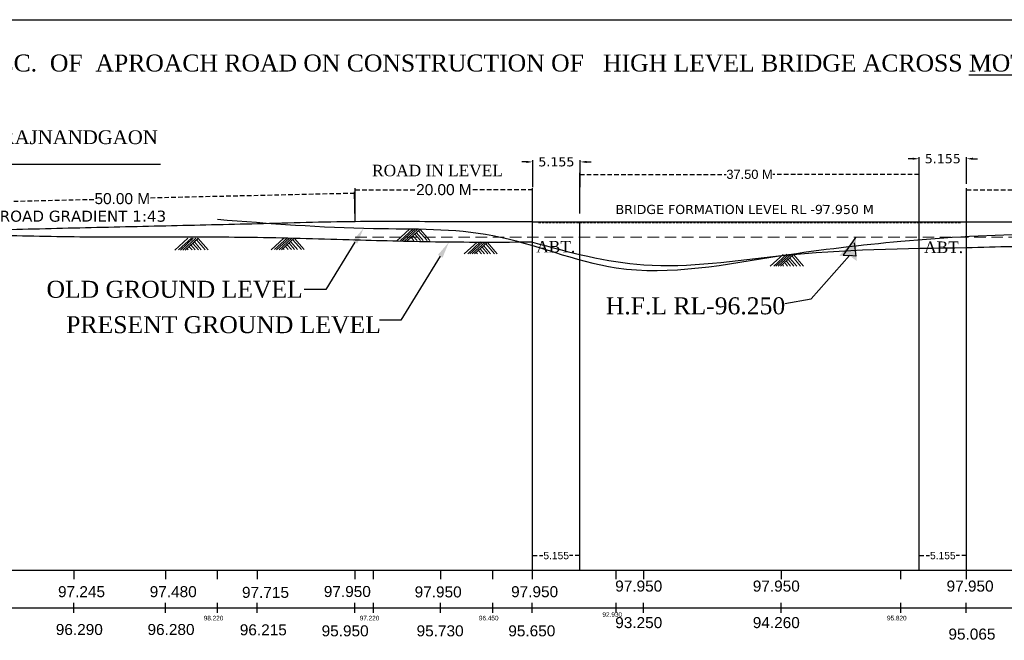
# Model space of a CAD drawing. Header units: metres. Extents: x 3614 to 3948, y -3193 to -2975.
# Tile 3 of 4: x 3675 to 3782, y -3127 to -3059. Entities that reach past the tile are written whole.
import ezdxf
from ezdxf import colors
from ezdxf.entities.mleader import LeaderData, LeaderLine
from ezdxf.math import Vec2, Vec3

# ---------------------------------------------------------------- set-up
doc = ezdxf.new("R2010")
doc.units = ezdxf.units.M
doc.header["$MEASUREMENT"] = 0
for name, pattern in [('ACAD_ISO02W100', [15, 12, -3]), ('DASED', [0.375, 0.25, -0.125]), ('DASHED', [0.75, 0.5, -0.25])]:
    doc.linetypes.add(name, pattern=pattern)
doc.styles.get("Standard").update_dxf_attribs({"font": 'verdana.ttf'})
doc.styles.add('WMF-Arial0', font='arial.ttf')
doc.dimstyles.new('SMALL Standard', dxfattribs={"dimtxt": 0.075, "dimasz": 0.05, "dimexe": 0.18, "dimexo": 0.0625, "dimgap": 0.09, "dimtad": 0, "dimtih": 1, "dimtoh": 1, "dimdec": 3, "dimzin": 0, "dimdsep": 46, "dimtxsty": 'WMF-Arial0', "dimblk": 'ARCHTICK', "dimcen": 0.09, "dimclrt": 256, "dimadec": 0, "dimazin": 0, "dimtfac": 1, "dimtdec": 3, "dimtofl": 0, "dimtmove": 0, "dimatfit": 3, "dimfxl": 0, "dimtolj": 1, "dimtzin": 0, "dimarcsym": 0})
doc.dimstyles.get("Standard").update_dxf_attribs({"dimtxt": 1, "dimasz": 0.7, "dimexe": 0.18, "dimexo": 0.0625, "dimgap": 0.09, "dimtad": 0, "dimtih": 1, "dimtoh": 1, "dimdec": 3, "dimzin": 0, "dimdsep": 46, "dimtxsty": 'Standard', "dimcen": 0.09, "dimadec": 0, "dimazin": 0, "dimtfac": 1, "dimtdec": 3, "dimtofl": 0, "dimtmove": 0, "dimatfit": 3, "dimfxl": 0, "dimtolj": 1, "dimtzin": 0, "dimarcsym": 0})

# ---------------------------------------------------------------- blocks, each defined once
blk = doc.blocks.new('_ArchTick')
at = {"color": 0, "linetype": 'ByBlock', "const_width": 0.15}
blk.add_lwpolyline([(-0.5, -0.5), (0.5, 0.5)], dxfattribs=at)
blk = doc.blocks.new('*D17')
at = {"color": 0, "lineweight": -2, "transparency": 16777216}
for p, q in [((3736.06, -3080.36), (3736.06, -3075.91)), ((3773.06, -3081.29), (3773.06, -3075.91))]:
    blk.add_line(p, q, dxfattribs=at)
at = {"color": 0, "linetype": 'DASHED', "lineweight": -2, "transparency": 16777216}
for p, q in [((3736.06, -3076.09), (3752.03, -3076.09)), ((3773.06, -3076.09), (3757.09, -3076.09))]:
    blk.add_line(p, q, dxfattribs=at)
at = {"layer": 'Defpoints', "color": 0, "lineweight": 30, "transparency": 16777216}
for p in [(3773.06, -3076.09), (3736.06, -3080.42), (3773.06, -3081.35)]:
    blk.add_point(p, dxfattribs=at)
at = {"color": 0, "lineweight": -2, "transparency": 16777216, "xscale": 0.05, "yscale": 0.05, "zscale": 0.05, "rotation": 180}
blk.add_blockref('_ArchTick', (3736.06, -3076.09), dxfattribs=at)
at = {"color": 0, "lineweight": -2, "transparency": 16777216, "xscale": 0.05, "yscale": 0.05, "zscale": 0.05}
blk.add_blockref('_ArchTick', (3773.06, -3076.09), dxfattribs=at)
at = {"transparency": 16777216, "insert": (3754.56, -3076.09), "char_height": 0.075, "attachment_point": 5, "style": 'WMF-Arial0'}
blk.add_mtext('\\A1;{\\H13.333x;37.50 M}', dxfattribs=at)
blk = doc.blocks.new('*D5')
at = {"color": 0, "linetype": 'DASHED', "lineweight": -2, "transparency": 16777216}
for p, q in [((3772.36, -3074.39), (3771.66, -3074.39)), ((3778.92, -3074.39), (3779.62, -3074.39))]:
    blk.add_line(p, q, dxfattribs=at)
at = {"color": 0, "lineweight": -2, "transparency": 16777216}
for p, q in [((3773.06, -3077.14), (3773.06, -3074.21)), ((3778.22, -3077.13), (3778.22, -3074.21))]:
    blk.add_line(p, q, dxfattribs=at)
at = {"color": 0, "lineweight": 30, "transparency": 16777216}
for points in [[(3772.36, -3074.27), (3772.36, -3074.5), (3773.06, -3074.39)], [(3778.92, -3074.27), (3778.92, -3074.5), (3778.22, -3074.39)]]:
    blk.add_solid(points, dxfattribs=at)
at = {"layer": 'Defpoints', "color": 0, "lineweight": 30, "transparency": 16777216}
for p in [(3778.22, -3074.39), (3773.06, -3077.21), (3778.22, -3077.2)]:
    blk.add_point(p, dxfattribs=at)
at = {"color": 0, "transparency": 16777216, "insert": (3775.64, -3074.39), "char_height": 1, "attachment_point": 5}
blk.add_mtext('\\A1;5.155', dxfattribs=at)
blk = doc.blocks.new('*D18')
at = {"color": 0, "lineweight": -2, "transparency": 16777216}
for p, q in [((3711.57, -3081.19), (3711.49, -3077.98)), ((3660.91, -3082.36), (3660.83, -3079.15))]:
    blk.add_line(p, q, dxfattribs=at)
at = {"color": 0, "linetype": 'DASHED', "lineweight": -2, "transparency": 16777216}
for p, q in [((3660.83, -3079.33), (3683.15, -3078.81)), ((3711.5, -3078.16), (3689.19, -3078.67))]:
    blk.add_line(p, q, dxfattribs=at)
at = {"layer": 'Defpoints', "color": 0, "lineweight": 30, "transparency": 16777216}
for p in [(3660.83, -3079.33), (3711.57, -3081.25), (3660.91, -3082.43)]:
    blk.add_point(p, dxfattribs=at)
at = {"color": 0, "lineweight": -2, "transparency": 16777216, "xscale": 0.05, "yscale": 0.05, "zscale": 0.05}
for p, rotation in [((3711.5, -3078.16), 1.328644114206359), ((3660.83, -3079.33), 181.3286441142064)]:
    blk.add_blockref('_ArchTick', p, dxfattribs=dict(at, rotation=rotation))
at = {"lineweight": 25, "transparency": 16777216, "insert": (3686.17, -3078.74), "char_height": 0.075, "attachment_point": 5, "style": 'WMF-Arial0'}
blk.add_mtext('\\A1;{\\H16x;50.00 M}', dxfattribs=at)
blk = doc.blocks.new('*D19')
at = {"color": 0, "lineweight": -2, "transparency": 16777216}
for p, q in [((3711.57, -3081.13), (3711.57, -3077.58)), ((3730.91, -3081.19), (3730.91, -3077.58))]:
    blk.add_line(p, q, dxfattribs=at)
at = {"color": 0, "linetype": 'DASHED', "lineweight": -2, "transparency": 16777216}
for p, q in [((3711.57, -3077.76), (3718.21, -3077.76)), ((3730.91, -3077.76), (3724.27, -3077.76))]:
    blk.add_line(p, q, dxfattribs=at)
at = {"layer": 'Defpoints', "color": 0, "lineweight": 30, "transparency": 16777216}
for p in [(3730.91, -3077.76), (3711.57, -3081.19), (3730.91, -3081.25)]:
    blk.add_point(p, dxfattribs=at)
at = {"color": 0, "lineweight": -2, "transparency": 16777216, "xscale": 0.05, "yscale": 0.05, "zscale": 0.05, "rotation": 180}
blk.add_blockref('_ArchTick', (3711.57, -3077.76), dxfattribs=at)
at = {"color": 0, "lineweight": -2, "transparency": 16777216, "xscale": 0.05, "yscale": 0.05, "zscale": 0.05}
blk.add_blockref('_ArchTick', (3730.91, -3077.76), dxfattribs=at)
at = {"lineweight": 25, "transparency": 16777216, "insert": (3721.24, -3077.76), "char_height": 0.075, "attachment_point": 5, "style": 'WMF-Arial0'}
blk.add_mtext('\\A1;{\\H16x;20.00 M}', dxfattribs=at)
blk = doc.blocks.new('*D6')
at = {"color": 0, "lineweight": -2, "transparency": 16777216}
for p, q in [((3778.22, -3081.19), (3778.22, -3077.58)), ((3798.22, -3081.13), (3798.22, -3077.58))]:
    blk.add_line(p, q, dxfattribs=at)
at = {"color": 0, "linetype": 'DASHED', "lineweight": -2, "transparency": 16777216}
for p, q in [((3778.22, -3077.76), (3785.19, -3077.76)), ((3798.22, -3077.76), (3791.25, -3077.76))]:
    blk.add_line(p, q, dxfattribs=at)
at = {"layer": 'Defpoints', "color": 0, "lineweight": 30, "transparency": 16777216}
for p in [(3798.22, -3077.76), (3778.22, -3081.25), (3798.22, -3081.19)]:
    blk.add_point(p, dxfattribs=at)
at = {"color": 0, "lineweight": -2, "transparency": 16777216, "xscale": 0.05, "yscale": 0.05, "zscale": 0.05, "rotation": 180}
blk.add_blockref('_ArchTick', (3778.22, -3077.76), dxfattribs=at)
at = {"color": 0, "lineweight": -2, "transparency": 16777216, "xscale": 0.05, "yscale": 0.05, "zscale": 0.05}
blk.add_blockref('_ArchTick', (3798.22, -3077.76), dxfattribs=at)
at = {"lineweight": 25, "transparency": 16777216, "insert": (3788.22, -3077.76), "char_height": 0.075, "attachment_point": 5, "style": 'WMF-Arial0'}
blk.add_mtext('\\A1;{\\H16x;20.00 M}', dxfattribs=at)
blk = doc.blocks.new('*D21')
at = {"color": 0, "lineweight": -2, "transparency": 16777216}
for p, q in [((3730.91, -3119.14), (3730.91, -3117.45)), ((3736.06, -3119.14), (3736.06, -3117.45))]:
    blk.add_line(p, q, dxfattribs=at)
at = {"color": 0, "linetype": 'DASHED', "lineweight": -2, "transparency": 16777216}
for p, q in [((3730.91, -3117.63), (3732.04, -3117.63)), ((3736.06, -3117.63), (3734.93, -3117.63))]:
    blk.add_line(p, q, dxfattribs=at)
at = {"layer": 'Defpoints', "color": 0, "lineweight": 30, "transparency": 16777216}
for p in [(3736.06, -3117.63), (3730.91, -3119.2), (3736.06, -3119.2)]:
    blk.add_point(p, dxfattribs=at)
at = {"color": 0, "lineweight": -2, "transparency": 16777216, "xscale": 0.05, "yscale": 0.05, "zscale": 0.05, "rotation": 180}
blk.add_blockref('_ArchTick', (3730.91, -3117.63), dxfattribs=at)
at = {"color": 0, "lineweight": -2, "transparency": 16777216, "xscale": 0.05, "yscale": 0.05, "zscale": 0.05}
blk.add_blockref('_ArchTick', (3736.06, -3117.63), dxfattribs=at)
at = {"lineweight": 30, "transparency": 16777216, "insert": (3733.48, -3117.63), "char_height": 0.075, "attachment_point": 5, "style": 'WMF-Arial0'}
blk.add_mtext('\\A1;{\\H10.667x;5.155}', dxfattribs=at)
blk = doc.blocks.new('*D16')
at = {"color": 0, "lineweight": -2, "transparency": 16777216}
for p, q in [((3773.06, -3119.14), (3773.06, -3117.45)), ((3778.22, -3119.14), (3778.22, -3117.45))]:
    blk.add_line(p, q, dxfattribs=at)
at = {"color": 0, "linetype": 'DASHED', "lineweight": -2, "transparency": 16777216}
for p, q in [((3773.06, -3117.63), (3774.2, -3117.63)), ((3778.22, -3117.63), (3777.08, -3117.63))]:
    blk.add_line(p, q, dxfattribs=at)
at = {"layer": 'Defpoints', "color": 0, "lineweight": 30, "transparency": 16777216}
for p in [(3778.22, -3117.63), (3773.06, -3119.2), (3778.22, -3119.2)]:
    blk.add_point(p, dxfattribs=at)
at = {"color": 0, "lineweight": -2, "transparency": 16777216, "xscale": 0.05, "yscale": 0.05, "zscale": 0.05, "rotation": 180}
blk.add_blockref('_ArchTick', (3773.06, -3117.63), dxfattribs=at)
at = {"color": 0, "lineweight": -2, "transparency": 16777216, "xscale": 0.05, "yscale": 0.05, "zscale": 0.05}
blk.add_blockref('_ArchTick', (3778.22, -3117.63), dxfattribs=at)
at = {"lineweight": 30, "transparency": 16777216, "insert": (3775.64, -3117.63), "char_height": 0.075, "attachment_point": 5, "style": 'WMF-Arial0'}
blk.add_mtext('\\A1;{\\H10.667x;5.155}', dxfattribs=at)
blk = doc.blocks.new('*D22')
at = {"color": 0, "linetype": 'DASHED', "lineweight": -2, "transparency": 16777216}
for p, q in [((3730.23, -3074.73), (3729.53, -3074.73)), ((3736.79, -3074.73), (3737.49, -3074.73))]:
    blk.add_line(p, q, dxfattribs=at)
at = {"color": 0, "lineweight": -2, "transparency": 16777216}
for p, q in [((3730.93, -3077.49), (3730.93, -3074.55)), ((3736.09, -3077.48), (3736.09, -3074.55))]:
    blk.add_line(p, q, dxfattribs=at)
at = {"color": 0, "lineweight": 30, "transparency": 16777216}
for points in [[(3730.23, -3074.62), (3730.23, -3074.85), (3730.93, -3074.73)], [(3736.79, -3074.62), (3736.79, -3074.85), (3736.09, -3074.73)]]:
    blk.add_solid(points, dxfattribs=at)
at = {"layer": 'Defpoints', "color": 0, "lineweight": 30, "transparency": 16777216}
for p in [(3736.09, -3074.73), (3730.93, -3077.55), (3736.09, -3077.54)]:
    blk.add_point(p, dxfattribs=at)
at = {"color": 0, "transparency": 16777216, "insert": (3733.51, -3074.73), "char_height": 1, "attachment_point": 5}
blk.add_mtext('\\A1;5.155', dxfattribs=at)

msp = doc.modelspace()

# ---------------------------------------------------------------- hatches: boundary and pattern name
at = {"linetype": 'ACAD_ISO02W100'}
msp.add_hatch(color=256, dxfattribs=at).paths.add_polyline_path([(3766.148, -3082.9865), (3764.3247, -3084.9903), (3765.4577, -3084.9475), (3766.2597, -3085.5366)])

# ---------------------------------------------------------------- linework, layer by layer
at = {"lineweight": 30}
for p, q in [((3660.0255, -3074.9873), (3690.3268, -3074.9873)), ((3730.9067, -3119.2008), (3730.9067, -3081.2508)), ((3730.9067, -3081.2508), (3778.2164, -3081.2508)), ((3736.0617, -3119.2008), (3736.0617, -3081.2508)), ((3773.0614, -3119.2008), (3773.0614, -3081.2508)), ((3778.2164, -3081.2508), (3788.2164, -3081.2508)), ((3778.2164, -3119.2008), (3778.2164, -3081.2508))]:
    msp.add_line(p, q, dxfattribs=at)
at = {"lineweight": 0}
for p, q in [((3762.552, -3079.396), (3762.636, -3079.4933)), ((3717.5048, -3082.0473), (3716.0953, -3083.328)), ((3717.8978, -3082.023), (3716.4882, -3083.3037)), ((3718.1113, -3082.0473), (3716.7018, -3083.328)), ((3718.3762, -3082.0473), (3716.9666, -3083.328)), ((3718.6319, -3082.0449), (3717.2223, -3083.3255)), ((3718.6319, -3082.0571), (3717.2223, -3083.3378)), ((3718.4793, -3082.2408), (3719.4029, -3083.3109)), ((3718.6596, -3082.0852), (3719.7174, -3083.3109)), ((3693.3059, -3083.0553), (3691.8964, -3084.3359)), ((3693.6989, -3083.0309), (3692.2893, -3084.3116)), ((3693.9124, -3083.0553), (3692.5029, -3084.3359)), ((3694.1772, -3083.0553), (3692.7677, -3084.3359)), ((3694.433, -3083.0528), (3693.0234, -3084.3335)), ((3694.433, -3083.065), (3693.0234, -3084.3457)), ((3694.2804, -3083.2487), (3695.2039, -3084.3189)), ((3694.4606, -3083.0931), (3695.5185, -3084.3189)), ((3703.7973, -3083.0307), (3702.3878, -3084.3113)), ((3704.1903, -3083.0063), (3702.7807, -3084.287)), ((3704.4038, -3083.0307), (3702.9943, -3084.3113)), ((3704.6686, -3083.0307), (3703.2591, -3084.3113)), ((3704.9244, -3083.0282), (3703.5148, -3084.3089)), ((3704.9244, -3083.0404), (3703.5148, -3084.3211)), ((3704.7718, -3083.2241), (3705.6953, -3084.2943)), ((3704.9521, -3083.0685), (3706.0099, -3084.2943)), ((3717.705, -3082.9993), (3717.974, -3083.3109)), ((3717.8502, -3082.7753), (3718.3125, -3083.3109)), ((3718.0638, -3082.6097), (3718.6689, -3083.3109)), ((3718.2386, -3082.4485), (3718.9828, -3083.3109)), ((3693.2578, -3084.2215), (3693.3418, -3084.3189)), ((3693.5061, -3084.0072), (3693.775, -3084.3189)), ((3693.6513, -3083.7832), (3694.1136, -3084.3189)), ((3693.8649, -3083.6177), (3694.47, -3084.3189)), ((3694.0396, -3083.4565), (3694.7839, -3084.3189)), ((3703.7492, -3084.1969), (3703.8333, -3084.2943)), ((3703.9975, -3083.9826), (3704.2664, -3084.2943)), ((3704.1427, -3083.7586), (3704.605, -3084.2943)), ((3704.3563, -3083.5931), (3704.9614, -3084.2943)), ((3704.531, -3083.4319), (3705.2753, -3084.2943)), ((3724.851, -3083.4763), (3723.4415, -3084.757)), ((3725.244, -3083.4519), (3723.8345, -3084.7326)), ((3725.4576, -3083.4763), (3724.048, -3084.757)), ((3725.7224, -3083.4763), (3724.3129, -3084.757)), ((3725.9781, -3083.4738), (3724.5686, -3084.7545)), ((3725.9781, -3083.486), (3724.5686, -3084.7667)), ((3725.0512, -3084.4282), (3725.3202, -3084.7399)), ((3725.1965, -3084.2043), (3725.6587, -3084.7399)), ((3725.41, -3084.0387), (3726.0152, -3084.7399)), ((3725.5848, -3083.8775), (3726.329, -3084.7399)), ((3725.8255, -3083.6697), (3726.7491, -3084.7399)), ((3726.0058, -3083.5142), (3727.0636, -3084.7399)), ((3724.803, -3084.6425), (3724.887, -3084.7399)), ((3758.2349, -3084.8189), (3756.8254, -3086.0996)), ((3758.6279, -3084.7945), (3757.2183, -3086.0752)), ((3758.8414, -3084.8189), (3757.4319, -3086.0996)), ((3759.1062, -3084.8189), (3757.6967, -3086.0996)), ((3759.362, -3084.8164), (3757.9524, -3086.0971)), ((3759.362, -3084.8286), (3757.9524, -3086.1093)), ((3758.5803, -3085.5468), (3759.0426, -3086.0825)), ((3758.7939, -3085.3813), (3759.399, -3086.0825)), ((3758.9686, -3085.2201), (3759.7129, -3086.0825)), ((3759.2094, -3085.0123), (3760.1329, -3086.0825)), ((3759.3897, -3084.8567), (3760.4475, -3086.0825)), ((3758.1868, -3085.9851), (3758.2708, -3086.0825)), ((3758.4351, -3085.7708), (3758.704, -3086.0825))]:
    msp.add_line(p, q, dxfattribs=at)
at = {"color": 6, "linetype": 'DASED'}
msp.add_line((3731.5617, -3081.3508), (3777.5614, -3081.3508), dxfattribs=at)
at = {"color": 6}
for p, q in [((3736.0617, -3119.2008), (3736.0617, -3081.3508)), ((3773.0614, -3119.2008), (3773.0614, -3081.3508)), ((3778.2164, -3119.2008), (3778.2164, -3081.3508))]:
    msp.add_line(p, q, dxfattribs=at)
at = {"color": 5, "linetype": 'DASED', "lineweight": 18, "ltscale": 5}
msp.add_line((3711.5678, -3082.9495), (3795.1011, -3082.9495), dxfattribs=at)
at = {"lineweight": 25}
for p, q in [((3766.1307, -3082.982), (3764.7793, -3084.897)), ((3765.9832, -3083.5335), (3766.1633, -3085.0136)), ((3766.1154, -3084.2791), (3766.1023, -3084.2791)), ((3761.2673, -3089.6468), (3765.4577, -3084.9475)), ((3764.7793, -3084.897), (3765.4577, -3084.9475)), ((3766.1633, -3085.0136), (3765.4577, -3084.9475)), ((3758.4127, -3090.1493), (3761.2673, -3089.6468))]:
    msp.add_line(p, q, dxfattribs=at)
for p, q in [((3632.7523, -3119.2008), (3931.0487, -3119.2008)), ((3636.5852, -3123.3253), (3931.0487, -3123.3253))]:
    msp.add_line(p, q)
at = {"lineweight": 30}
msp.add_lwpolyline([(3614.0399, -3059.2372), (3948.2438, -3059.2372), (3948.0594, -3193.2875), (3613.8554, -3193.2875)], close=True, dxfattribs=at)
for points in [[(3680.9067, -3120.2025), (3680.9067, -3119.2008)], [(3690.9067, -3120.2025), (3690.9067, -3119.2008)], [(3700.9067, -3120.2025), (3700.9067, -3119.2008)], [(3711.5678, -3120.2012), (3711.5678, -3119.1995)], [(3720.9067, -3120.2025), (3720.9067, -3119.2008)], [(3730.9067, -3120.2025), (3730.9067, -3119.2008)], [(3743.0322, -3120.2024), (3743.0322, -3119.2007)], [(3758.0322, -3120.2024), (3758.0322, -3119.2007)], [(3778.2164, -3120.2024), (3778.2164, -3119.2007)], [(3680.8785, -3123.8624), (3680.8785, -3122.7931)], [(3690.8785, -3123.8624), (3690.8785, -3122.7931)], [(3700.8785, -3123.8624), (3700.8785, -3122.7931)], [(3711.5404, -3123.8611), (3711.5404, -3122.7918)], [(3713.5678, -3123.7952), (3713.5678, -3122.7934)], [(3720.8794, -3123.8624), (3720.8794, -3122.7931)], [(3720.8794, -3123.8624), (3720.8794, -3122.7931)], [(3730.8785, -3123.8624), (3730.8785, -3122.7931)], [(3730.8785, -3123.8624), (3730.8785, -3122.7931)], [(3743.004, -3123.8623), (3743.004, -3122.793)], [(3758.004, -3123.8623), (3758.004, -3122.793)], [(3778.1891, -3123.8624), (3778.1891, -3122.7931)]]:
    msp.add_lwpolyline(points, dxfattribs=at)
at = {"color": 2, "lineweight": 30}
for points in [[(3696.5608, -3120.2025), (3696.5608, -3119.2008)], [(3713.5678, -3120.2025), (3713.5678, -3119.2008)], [(3726.5608, -3120.2025), (3726.5608, -3119.2008)], [(3740.0313, -3120.2025), (3740.0313, -3119.2008)], [(3771.0614, -3120.2025), (3771.0614, -3119.2008)], [(3696.5608, -3123.8627), (3696.5608, -3122.7934)], [(3713.5678, -3123.8627), (3713.5678, -3122.7934)], [(3726.5608, -3123.8626), (3726.5608, -3122.7933)], [(3740.0313, -3123.8624), (3740.0313, -3122.7931)], [(3771.0614, -3123.8626), (3771.0614, -3122.7933)]]:
    msp.add_lwpolyline(points, dxfattribs=at)
at = {"color": 4, "lineweight": 30}
for points in [[(3730.9067, -3081.2508), (3720.9067, -3081.2508), (3711.5678, -3081.2495), (3700.9067, -3081.4858), (3690.9067, -3081.7208), (3680.9067, -3081.9558), (3670.9067, -3082.1908), (3660.9067, -3082.4258)], [(3778.2164, -3081.2508), (3788.2164, -3081.2508), (3798.2164, -3081.2508), (3808.2164, -3081.5008), (3818.2164, -3081.7508), (3828.2164, -3082.0008), (3838.2164, -3082.2508), (3848.2164, -3082.5008), (3858.2164, -3082.7508), (3868.2164, -3083.0008), (3878.2164, -3083.2508), (3888.2164, -3083.5008), (3898.2164, -3083.7508), (3908.2164, -3084.0008), (3918.2164, -3084.2508)]]:
    msp.add_spline(points, degree=3, dxfattribs=at)
at = {"color": 2, "lineweight": 30}
msp.add_spline([(3696.5608, -3080.9808), (3713.5678, -3081.9808), (3726.5608, -3082.7508), (3740.0313, -3086.2708), (3758.0322, -3084.9407), (3771.0614, -3083.3808), (3786.0614, -3082.6008), (3801.0605, -3082.9008), (3816.0323, -3082.6008)], degree=3, dxfattribs=at)
at = {"color": 1, "lineweight": 30}
for points in [[(3730.9067, -3083.4883), (3720.9067, -3083.4708), (3711.5678, -3083.2495), (3700.9067, -3082.9858), (3690.9067, -3082.9208), (3680.9067, -3082.9108), (3670.9067, -3082.7008)], [(3730.9067, -3083.4883), (3743.0322, -3085.9508), (3758.0322, -3084.9407), (3778.2164, -3084.0733)], [(3778.2164, -3084.0733), (3788.2164, -3084.0308), (3798.2164, -3085.0508), (3808.2164, -3085.6608), (3818.2164, -3085.3958), (3828.2164, -3085.0208), (3838.2164, -3084.7608), (3848.2164, -3084.5858), (3858.2164, -3084.6008), (3868.2164, -3084.6308), (3878.2164, -3084.5308), (3888.2164, -3084.4908), (3898.2164, -3084.4058), (3908.2164, -3084.3508), (3918.2164, -3084.2508)]]:
    msp.add_spline(points, degree=3, dxfattribs=at)

# ---------------------------------------------------------------- texts
at = {"style": 'WMF-Arial0'}
for s, p in [('97.245', (3679.16, -3122.1617)), ('97.480', (3689.16, -3122.1617)), ('97.950', (3708.1442, -3122.1444)), ('97.950', (3718.0484, -3122.1865)), ('97.950', (3728.5669, -3122.1643)), ('97.950', (3739.9177, -3121.5528)), ('97.950', (3754.9177, -3121.5528)), ('97.950', (3776.0481, -3121.5528)), ('97.715', (3699.2221, -3122.2385)), ('96.290', (3678.9201, -3126.2846)), ('96.280', (3688.9201, -3126.2846)), ('96.215', (3698.9822, -3126.3195)), ('95.950', (3707.9044, -3126.4282)), ('95.730', (3718.2611, -3126.4282)), ('95.650', (3728.2602, -3126.4282)), ('93.250', (3739.9177, -3125.532)), ('94.260', (3754.9177, -3125.532)), ('95.065', (3776.2523, -3126.7847))]:
    msp.add_text(s, height=1.2, dxfattribs=at).set_placement(p)
at = {"color": 2, "style": 'WMF-Arial0'}
for s, p in [('98.220', (3695.0553, -3124.6903)), ('97.220', (3712.0622, -3124.6903)), ('96.450', (3725.0553, -3124.6902)), ('92.930', (3738.5257, -3124.3032)), ('95.820', (3769.5558, -3124.6902))]:
    msp.add_text(s, height=0.5, dxfattribs=at).set_placement(p)
at = {"attachment_point": 2}
for s, insert, char_height, width in [('\\pt34.059;{\\fTimes New Roman|b0|i0|c0|p18; L- SEC.  OF  APROACH ROAD ON CONSTRUCTION OF   HIGH LEVEL BRIDGE ACROSS \\LMOTI ( khamriya ) NALA\\l ON KHAIRAGARH  BYPASS ROAD ON RAJNANDGAON -  KAWARDHA RAOD.}', (3787.9547, -3063.0325), 1.85, 257.528683), ('{\\fTimes New Roman|b0|i0|c0|p18; \\H0.81081x;TOWARDS  RAJNANDGAON}', (3674.9645, -3071.2908), 1.85, 47.099767), ('{\\fTimes New Roman|b0|i0|c0|p18;ROAD IN LEVEL}', (3720.5399, -3075.0442), 1.25, 17.839362), ('{\\fTimes New Roman|b0|i0|c0|p18;ABT.}', (3733.4333, -3083.353), 1.25, 4.065141), ('{\\fTimes New Roman|b0|i0|c0|p18;ABT.}', (3775.7261, -3083.4051), 1.25, 4.065141), ('{\\fTimes New Roman|b0|i0|c0|p18;OLD GROUND LEVEL}', (3691.8773, -3087.6862), 1.85, 30.352239), ('{\\fTimes New Roman|b0|i0|c0|p18;H.F.L RL-96.250}', (3748.673, -3089.4864), 1.85, 37.191657), ('{\\fTimes New Roman|b0|i0|c0|p18;PRESENT GROUND LEVEL}', (3697.2103, -3091.5418), 1.85, 41.793716)]:
    msp.add_mtext(s, dxfattribs=dict(at, insert=insert, char_height=char_height, width=width))
at = {"lineweight": 5, "attachment_point": 1}
for s, insert, char_height, width in [('ROAD GRADIENT 1:43', (3672.8013, -3080.0451), 1.2, 22.235193), ('BRIDGE FORMATION LEVEL RL -97.950 M ', (3739.9578, -3079.4113), 1, 62.204121)]:
    msp.add_mtext(s, dxfattribs=dict(at, insert=insert, char_height=char_height, width=width))

# ---------------------------------------------------------------- dimensions: what is measured, and where the dimension line sits
for base, p1, p2, picture, middle in [((3778.2164, -3074.3861), (3773.0614, -3077.2066), (3778.2164, -3077.1951), '*D5', (3775.6389, -3074.3861)), ((3736.0867, -3074.7344), (3730.9317, -3077.555), (3736.0867, -3077.5435), '*D22', (3733.5092, -3074.7344))]:
    dim = msp.add_linear_dim(base=base, p1=p1, p2=p2, dimstyle='Standard')
    dim.commit()
    dim.dimension.update_dxf_attribs({"geometry": picture, "text_midpoint": middle})
at = {"color": 6}
dim = msp.add_linear_dim(base=(3773.0614, -3076.0854), p1=(3736.0617, -3080.4219), p2=(3773.0614, -3081.3508), text='{\\H13.333x;37.50 M}', dimstyle='SMALL Standard', dxfattribs=at)
dim.commit()
dim.dimension.update_dxf_attribs({"geometry": '*D17', "text_midpoint": (3754.5615, -3076.0854)})
at = {"lineweight": 25}
for base, p1, p2, picture, middle in [((3730.9067, -3077.759), (3711.5658, -3081.1883), (3730.9067, -3081.2508), '*D19', (3721.2362, -3077.759)), ((3798.2164, -3077.759), (3778.2164, -3081.2508), (3798.2164, -3081.1883), '*D6', (3788.2164, -3077.759))]:
    dim = msp.add_linear_dim(base=base, p1=p1, p2=p2, text='{\\H16x;20.00 M}', dimstyle='SMALL Standard', dxfattribs=at)
    dim.commit()
    dim.dimension.update_dxf_attribs({"geometry": picture, "text_midpoint": middle})
dim = msp.add_aligned_dim(p1=(3711.5677, -3081.2508), p2=(3660.9067, -3082.4258), distance=-3.0957, text='{\\H16x;50.00 M}', dimstyle='SMALL Standard', dxfattribs=at)
dim.commit()
dim.dimension.update_dxf_attribs({"geometry": '*D18', "text_midpoint": (3686.1654, -3078.7434)})
at = {"lineweight": 30}
for base, p1, p2, picture, middle in [((3736.0617, -3117.6309), (3730.9067, -3119.2008), (3736.0617, -3119.2008), '*D21', (3733.4842, -3117.6309)), ((3778.2164, -3117.6309), (3773.0614, -3119.2008), (3778.2164, -3119.2008), '*D16', (3775.6389, -3117.6309))]:
    dim = msp.add_linear_dim(base=base, p1=p1, p2=p2, text='{\\H10.667x;<>}', dimstyle='SMALL Standard', dxfattribs=at)
    dim.commit()
    dim.dimension.update_dxf_attribs({"geometry": picture, "text_midpoint": middle})

# ---------------------------------------------------------------- leaders
ml = msp.add_multileader_mtext('Standard')
ml.set_content('', color=256)
ml.set_leader_properties()
ml.build(insert=Vec2(0, 0))
ml.multileader.update_dxf_attribs({"text_right_attachment_type": 6, "dogleg_length": 0.36, "arrow_head_size": 1.8})
ctx = ml.context
ctx.base_point, ctx.char_height, ctx.arrow_head_size, ctx.landing_gap_size, ctx.plane_origin = Vec3(3705.9267, -3088.5472), 0.18, 1.8, 0.09, Vec3(3713.5858, -3081.697)
ctx.right_attachment, ctx.text_align_type = 6, 2
notes = []
notes.append((ctx, [(1, (1, 1, 0), (3708.3648, -3088.6372), (-1, 0), 2.2581, [(0, [(3712.4805, -3081.9575)], 0, [])])]))
ctx.mtext.insert, ctx.mtext.alignment, ctx.mtext.flow_direction = Vec3(3706.0167, -3088.4572), 3, 5
ml = msp.add_multileader_mtext('Standard')
ml.set_content('', color=256)
ml.set_leader_properties()
ml.build(insert=Vec2(0, 0))
ml.multileader.update_dxf_attribs({"text_right_attachment_type": 6, "dogleg_length": 0.36, "arrow_head_size": 1.8})
ctx = ml.context
ctx.base_point, ctx.char_height, ctx.arrow_head_size, ctx.landing_gap_size, ctx.plane_origin = Vec3(3714.1187, -3091.8763), 0.18, 1.8, 0.09, Vec3(3721.7778, -3085.0261)
ctx.right_attachment, ctx.text_align_type = 6, 2
notes.append((ctx, [(1, (1, 1, 0), (3716.5568, -3091.9663), (-1, 0), 2.2581, [(0, [(3721.785, -3083.481)], 0, [])])]))
ctx.mtext.insert, ctx.mtext.alignment, ctx.mtext.flow_direction = Vec3(3714.2087, -3091.7863), 3, 5
for ctx, leaders in notes:
    for number, flags, end, landing, length, lines in leaders:
        leader = LeaderData()
        leader.index, (leader.has_last_leader_line, leader.has_dogleg_vector, leader.attachment_direction) = number, flags
        leader.last_leader_point, leader.dogleg_vector, leader.dogleg_length = Vec3(end), Vec3(landing), length
        for number, points, colour, breaks in lines:
            line = LeaderLine()
            line.index, line.vertices, line.color, line.breaks = number, Vec3.list(points), colors.encode_raw_color(colour), breaks
            leader.lines.append(line)
        ctx.leaders.append(leader)

doc.saveas('drawing.dxf')
